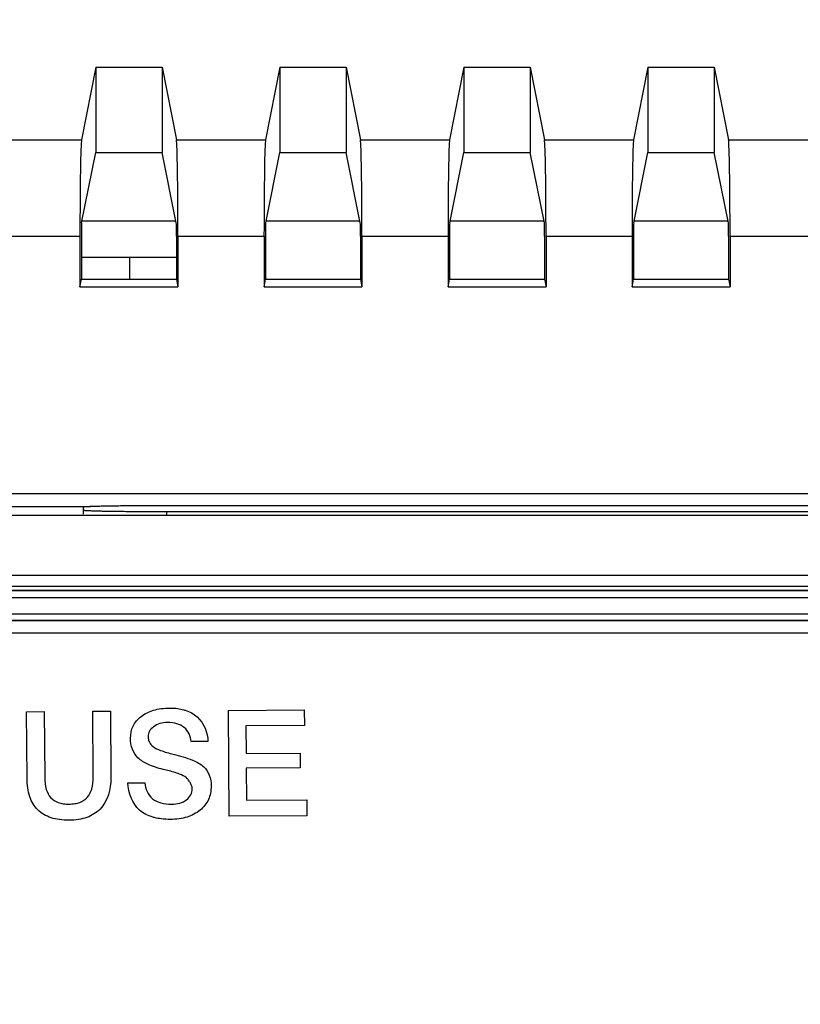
# Paper-space layout '170608_CRESCAD_1' of a CAD drawing. Header units: inches. Extents: x 0 to 17, y 0 to 11.
# Tile 69 of 139: x 9.141 to 9.73, y 7.433 to 8.176. Entities that reach past the tile are written whole.
import ezdxf
from ezdxf.enums import TextEntityAlignment as Align

# ---------------------------------------------------------------- set-up
doc = ezdxf.new("R2010")
doc.units = ezdxf.units.IN
doc.header["$LTSCALE"] = 0.935
doc.header["$MEASUREMENT"] = 0
doc.layers.get('0').update_dxf_attribs({"linetype": 'CONTINUOUS'})
doc.layers.add('DIM', color=7, linetype='CONTINUOUS')
doc.styles.get("Standard").update_dxf_attribs({"font": 'simplex.shx'})
doc.dimstyles.new('DIMSTYLE_1', dxfattribs={"dimtxt": 0.125, "dimasz": 0.18, "dimexe": 0.125, "dimexo": 0.0625, "dimgap": 0.0625, "dimtad": 0, "dimtih": 1, "dimtoh": 1, "dimdec": 3, "dimzin": 4, "dimdsep": 46, "dimtxsty": 'STANDARD', "dimblk": '_FILLED', "dimblk1": '_FILLED', "dimblk2": '_FILLED', "dimcen": 0.09, "dimadec": 0, "dimazin": 0, "dimtp": 0.001, "dimtm": 0.001, "dimtfac": 1, "dimtdec": 3, "dimtofl": 0, "dimtmove": 0, "dimatfit": 3, "dimldrblk": '_FILLED', "dimfxl": 1, "dimtolj": 1, "dimtzin": 4, "dimarcsym": 0})

# ---------------------------------------------------------------- blocks, each defined once
blk = doc.blocks.new('_FILLED')
at = {"color": 0, "linetype": 'BYBLOCK'}
blk.add_solid([(0, 0), (-1, 0.1736), (-1, -0.1736)], dxfattribs=at)
blk = doc.blocks.new('*D1')
at = {"layer": 'DIM', "color": 5, "linetype": 'CONTINUOUS'}
for p, q in [((9.33978, 8.70828), (11.18138, 8.70828)), ((11.05638, 8.70828), (11.05638, 6.89805)), ((11.05638, 5.14028), (11.05638, 6.46055)), ((10.28993, 5.14028), (11.18138, 5.14028))]:
    blk.add_line(p, q, dxfattribs=at)
at = {"layer": 'DIM', "color": 5, "linetype": 'CONTINUOUS', "xscale": 0.18, "yscale": 0.18, "zscale": 0.18}
for p, rotation in [((11.05638, 8.70828), 90), ((11.05638, 5.14028), 270)]:
    blk.add_blockref('_FILLED', p, dxfattribs=dict(at, rotation=rotation))
at = {"layer": 'DIM', "color": 5, "linetype": 'CONTINUOUS'}
for s, p, p2 in [('3.568', (10.61888, 6.71055), (11.24388, 6.71055)), ('[', (10.61888, 6.52305), (10.74388, 6.52305)), (']', (11.36888, 6.52305), (11.49388, 6.52305)), ('90,63', (10.74388, 6.52305), (11.36888, 6.52305))]:
    blk.add_text(s, height=0.125, dxfattribs=at).set_placement(p, p2, align=Align.FIT)

psp = doc.layouts.new('170608_CRESCAD_1')

# ---------------------------------------------------------------- linework, layer by layer
at = {"color": 7, "linetype": 'CONTINUOUS'}
for p, q in [((9.19798, 8.14036), (9.18727, 8.08544)), ((9.19798, 8.14036), (9.24824, 8.14036)), ((9.19798, 8.14036), (9.19798, 8.07588)), ((9.24824, 8.14036), (9.24824, 8.07588)), ((9.24824, 8.14036), (9.25895, 8.08544)), ((9.33698, 8.14036), (9.32627, 8.08544)), ((9.33698, 8.14036), (9.38724, 8.14036)), ((9.33698, 8.14036), (9.33698, 8.07588)), ((9.38724, 8.14036), (9.38724, 8.07588)), ((9.38724, 8.14036), (9.39795, 8.08544)), ((9.47598, 8.14036), (9.46527, 8.08544)), ((9.47598, 8.14036), (9.52624, 8.14036)), ((9.47598, 8.14036), (9.47598, 8.07588)), ((9.52624, 8.14036), (9.52624, 8.07588)), ((9.52624, 8.14036), (9.53695, 8.08544)), ((9.61498, 8.14036), (9.60427, 8.08544)), ((9.61498, 8.14036), (9.66524, 8.14036)), ((9.61498, 8.14036), (9.61498, 8.07588)), ((9.66524, 8.14036), (9.66524, 8.07588)), ((9.66524, 8.14036), (9.67595, 8.08544)), ((9.11995, 8.08544), (9.18727, 8.08544)), ((9.25895, 8.08544), (9.32627, 8.08544)), ((9.39795, 8.08544), (9.46527, 8.08544)), ((9.53695, 8.08544), (9.60427, 8.08544)), ((9.67595, 8.08544), (9.74327, 8.08544)), ((9.18737, 8.0227), (9.19798, 8.07588)), ((9.19798, 8.07588), (9.24824, 8.07588)), ((9.25885, 8.0227), (9.24824, 8.07588)), ((9.32637, 8.0227), (9.33698, 8.07588)), ((9.33698, 8.07588), (9.38724, 8.07588)), ((9.39785, 8.0227), (9.38724, 8.07588)), ((9.46537, 8.0227), (9.47598, 8.07588)), ((9.47598, 8.07588), (9.52624, 8.07588)), ((9.53685, 8.0227), (9.52624, 8.07588)), ((9.60437, 8.0227), (9.61498, 8.07588)), ((9.61498, 8.07588), (9.66524, 8.07588)), ((9.67585, 8.0227), (9.66524, 8.07588)), ((9.18737, 8.02428), (9.25885, 8.02428)), ((9.32637, 8.02428), (9.39785, 8.02428)), ((9.46537, 8.02428), (9.53685, 8.02428)), ((9.60437, 8.02428), (9.67585, 8.02428)), ((9.12111, 8.01273), (9.18611, 8.01273)), ((9.18611, 8.01273), (9.18611, 7.97447)), ((9.18721, 8.01274), (9.18721, 7.98011)), ((9.25901, 8.01274), (9.25901, 7.98011)), ((9.26011, 8.01273), (9.32511, 8.01273)), ((9.26011, 8.01273), (9.26011, 7.97447)), ((9.32511, 8.01273), (9.32511, 7.97447)), ((9.32621, 8.01274), (9.32621, 7.98011)), ((9.39801, 8.01274), (9.39801, 7.98011)), ((9.39911, 8.01273), (9.46411, 8.01273)), ((9.39911, 8.01273), (9.39911, 7.97447)), ((9.46411, 8.01273), (9.46411, 7.97447)), ((9.46521, 8.01274), (9.46521, 7.98011)), ((9.53701, 8.01274), (9.53701, 7.98011)), ((9.53811, 8.01273), (9.60311, 8.01273)), ((9.53811, 8.01273), (9.53811, 7.97447)), ((9.60311, 8.01273), (9.60311, 7.97447)), ((9.60421, 8.01274), (9.60421, 7.98011)), ((9.67601, 8.01274), (9.67601, 7.98011)), ((9.67711, 8.01273), (9.74211, 8.01273)), ((9.67711, 8.01273), (9.67711, 7.97447)), ((9.18721, 7.99672), (9.25901, 7.99672)), ((9.22342, 7.99672), (9.22342, 7.98011)), ((9.18611, 7.97447), (9.18721, 7.98011)), ((9.18721, 7.98011), (9.25901, 7.98011)), ((9.25901, 7.98011), (9.26011, 7.97447)), ((9.32511, 7.97447), (9.32621, 7.98011)), ((9.32621, 7.98011), (9.39801, 7.98011)), ((9.39801, 7.98011), (9.39911, 7.97447)), ((9.46411, 7.97447), (9.46521, 7.98011)), ((9.46521, 7.98011), (9.53701, 7.98011)), ((9.53701, 7.98011), (9.53811, 7.97447)), ((9.60311, 7.97447), (9.60421, 7.98011)), ((9.60421, 7.98011), (9.67601, 7.98011)), ((9.67601, 7.98011), (9.67711, 7.97447)), ((9.18611, 7.97447), (9.26011, 7.97447)), ((9.32511, 7.97447), (9.39911, 7.97447)), ((9.46411, 7.97447), (9.53811, 7.97447)), ((9.60311, 7.97447), (9.67711, 7.97447)), ((6.09154, 7.81848), (10.26868, 7.81848)), ((6.16595, 7.80848), (9.19403, 7.80848)), ((9.18867, 7.80288), (9.18867, 7.80804)), ((10.12567, 7.80914), (9.25167, 7.80914)), ((10.18757, 7.80178), (6.17265, 7.80178)), ((9.25167, 7.80478), (10.12567, 7.80478)), ((9.25167, 7.80178), (9.25167, 7.80478)), ((6.17563, 7.75678), (10.18459, 7.75678)), ((6.1839, 7.74851), (10.17632, 7.74851)), ((10.17761, 7.74528), (8.58866, 7.74528)), ((10.17726, 7.74493), (8.58955, 7.74493)), ((8.58998, 7.73993), (10.18225, 7.73993)), ((8.58998, 7.72763), (10.15497, 7.72763)), ((10.15461, 7.72228), (8.58866, 7.72228)), ((8.58955, 7.72264), (10.15497, 7.72264)), ((10.14461, 7.71303), (6.21561, 7.71303)), ((9.1458, 7.6536), (9.15915, 7.65368)), ((9.14613, 7.60314), (9.1458, 7.6536)), ((9.15915, 7.65368), (9.15947, 7.60399)), ((9.19571, 7.65394), (9.20906, 7.65402)), ((9.19604, 7.60424), (9.19571, 7.65394)), ((9.20906, 7.65402), (9.20939, 7.60357)), ((9.29825, 7.65463), (9.35554, 7.65501)), ((9.2988, 7.57472), (9.29825, 7.65463)), ((9.35554, 7.65501), (9.35563, 7.6433)), ((9.35563, 7.6433), (9.31141, 7.643)), ((9.31141, 7.643), (9.31154, 7.62211)), ((9.28274, 7.63119), (9.2701, 7.63105)), ((9.31154, 7.62211), (9.35234, 7.62239)), ((9.35234, 7.62239), (9.35242, 7.61121)), ((9.25244, 7.60918), (9.24891, 7.61002)), ((9.35242, 7.61121), (9.31163, 7.61093)), ((9.31163, 7.61093), (9.31179, 7.5868)), ((9.22216, 7.59986), (9.23507, 7.59995)), ((9.31179, 7.5868), (9.35747, 7.58711)), ((9.35747, 7.58711), (9.35755, 7.57512)), ((9.35755, 7.57512), (9.2988, 7.57472))]:
    psp.add_line(p, q, dxfattribs=at)
for centre, major_axis, start_param, end_param in [((9.18738, 8.01273), (0, 0.073), 0.089274, 1.570796), ((9.25884, 8.01273), (0, 0.073), -1.570796, -0.089274), ((9.32638, 8.01273), (0, 0.073), 0.089274, 1.570796), ((9.39784, 8.01273), (0, 0.073), -1.570796, -0.089274), ((9.46538, 8.01273), (0, 0.073), 0.089274, 1.570796), ((9.53684, 8.01273), (0, 0.073), -1.570796, -0.089274), ((9.60438, 8.01273), (0, 0.073), 0.089274, 1.570796), ((9.67584, 8.01273), (0, 0.073), -1.570796, -0.089274), ((9.18738, 8.01274), (0, 0.01), 0.087266, 1.570796), ((9.25884, 8.01274), (0, 0.01), -1.570796, -0.087266), ((9.32638, 8.01274), (0, 0.01), 0.087266, 1.570796), ((9.39784, 8.01274), (0, 0.01), -1.570796, -0.087266), ((9.46538, 8.01274), (0, 0.01), 0.087266, 1.570796), ((9.53684, 8.01274), (0, 0.01), -1.570796, -0.087266), ((9.60438, 8.01274), (0, 0.01), 0.087266, 1.570796), ((9.67584, 8.01274), (0, 0.01), -1.570796, -0.087266)]:
    psp.add_ellipse(centre, major_axis=major_axis, ratio=0.017455, start_param=start_param, end_param=end_param, dxfattribs=at)
for points, knots in [([(9.25167, 7.80914), (9.24962, 7.80914), (9.24552, 7.80914), (9.23942, 7.80912), (9.23344, 7.8091), (9.22764, 7.80906), (9.22207, 7.80902), (9.21678, 7.80896), (9.21183, 7.8089), (9.20727, 7.80883), (9.20372, 7.80876), (9.20111, 7.8087), (9.19933, 7.80866), (9.19768, 7.80861), (9.19616, 7.80856), (9.19477, 7.80852), (9.19352, 7.80847), (9.1924, 7.80842), (9.19143, 7.80837), (9.19061, 7.80832), (9.18993, 7.80826), (9.18946, 7.80822), (9.18916, 7.80818), (9.18899, 7.80815), (9.18887, 7.80813), (9.18879, 7.80811), (9.18875, 7.8081), (9.18872, 7.80809), (9.18869, 7.80807), (9.18867, 7.80805), (9.18867, 7.80804)], [0, 0, 0, 0, 0.097867, 0.19493, 0.290094, 0.382418, 0.471054, 0.555169, 0.633949, 0.706615, 0.772487, 0.802667, 0.830914, 0.857164, 0.881354, 0.903421, 0.923309, 0.940976, 0.956384, 0.969495, 0.980273, 0.988697, 0.992023, 0.99476, 0.996908, 0.997763, 0.998474, 0.999043, 0.999477, 1, 1, 1, 1]), ([(9.18867, 7.80588), (9.18867, 7.80587), (9.18869, 7.80585), (9.18872, 7.80584), (9.18875, 7.80582), (9.18879, 7.80581), (9.18887, 7.80579), (9.18899, 7.80577), (9.18916, 7.80574), (9.18946, 7.8057), (9.18993, 7.80566), (9.19061, 7.80561), (9.19143, 7.80556), (9.1924, 7.80551), (9.19352, 7.80546), (9.19477, 7.80541), (9.19616, 7.80536), (9.19768, 7.80531), (9.19933, 7.80527), (9.20111, 7.80522), (9.20372, 7.80516), (9.20727, 7.8051), (9.21183, 7.80503), (9.21678, 7.80496), (9.22207, 7.80491), (9.22764, 7.80486), (9.23344, 7.80483), (9.23942, 7.8048), (9.24552, 7.80478), (9.24962, 7.80478), (9.25167, 7.80478)], [0, 0, 0, 0, 0.000523, 0.000957, 0.001526, 0.002237, 0.003092, 0.00524, 0.007977, 0.011303, 0.019727, 0.030505, 0.043616, 0.059024, 0.076691, 0.096579, 0.118646, 0.142836, 0.169086, 0.197333, 0.227513, 0.293385, 0.366051, 0.444831, 0.528946, 0.617582, 0.709906, 0.80507, 0.902133, 1, 1, 1, 1]), ([(9.24891, 7.61002), (9.24499, 7.61102), (9.23827, 7.61314), (9.2298, 7.61807), (9.22505, 7.62536), (9.22379, 7.63391), (9.22547, 7.64316), (9.2322, 7.65076), (9.24011, 7.6546), (9.24757, 7.65612), (9.25373, 7.65651), (9.25947, 7.65621), (9.263, 7.65549), (9.26447, 7.65508)], [0, 0, 0, 0, 0.135362, 0.235712, 0.321248, 0.41632, 0.519881, 0.625157, 0.742956, 0.808197, 0.87962, 0.949163, 1, 1, 1, 1]), ([(9.26447, 7.65508), (9.26483, 7.65498), (9.26855, 7.65387), (9.27824, 7.64886), (9.28262, 7.63791), (9.28274, 7.63119)], [0, 0, 0, 0, 0.035854, 0.365378, 1, 1, 1, 1]), ([(9.2701, 7.63105), (9.26981, 7.63498), (9.26694, 7.64126), (9.25916, 7.64496), (9.2527, 7.64566), (9.24654, 7.64499), (9.24171, 7.64268), (9.23831, 7.63918), (9.23756, 7.63586), (9.23763, 7.6341), (9.23766, 7.63378)], [0, 0, 0, 0, 0.255895, 0.390317, 0.54492, 0.673996, 0.787568, 0.887225, 0.979603, 1, 1, 1, 1]), ([(9.23766, 7.63378), (9.23776, 7.63267), (9.23843, 7.63017), (9.24161, 7.62654), (9.24809, 7.62383), (9.25333, 7.62233), (9.25659, 7.62152)], [0, 0, 0, 0, 0.13725, 0.315999, 0.580535, 1, 1, 1, 1]), ([(9.25659, 7.62152), (9.26154, 7.62031), (9.26953, 7.61802), (9.27961, 7.61317), (9.28445, 7.60569), (9.28541, 7.59852), (9.2849, 7.59223), (9.28282, 7.58561), (9.2771, 7.5785), (9.26873, 7.57427), (9.26089, 7.57259), (9.25426, 7.57217), (9.24797, 7.57249), (9.244, 7.57323), (9.24236, 7.57366)], [0, 0, 0, 0, 0.15658, 0.257193, 0.33335, 0.419388, 0.474582, 0.526452, 0.630628, 0.744581, 0.807321, 0.876086, 0.948069, 1, 1, 1, 1]), ([(9.27085, 7.59582), (9.27079, 7.59633), (9.27053, 7.59765), (9.26963, 7.59969), (9.26828, 7.60187), (9.2658, 7.60463), (9.2603, 7.60715), (9.25546, 7.60846), (9.25244, 7.60918)], [0, 0, 0, 0, 0.063241, 0.164398, 0.272691, 0.378636, 0.617076, 1, 1, 1, 1]), ([(9.20939, 7.60357), (9.20945, 7.59529), (9.20597, 7.58169), (9.19314, 7.57401), (9.18488, 7.57201), (9.17787, 7.57152), (9.17084, 7.57191), (9.16253, 7.5737), (9.15354, 7.57878), (9.1471, 7.58989), (9.14616, 7.59851), (9.14613, 7.60314)], [0, 0, 0, 0, 0.245466, 0.361475, 0.425539, 0.496589, 0.568952, 0.633604, 0.748048, 0.862628, 1, 1, 1, 1]), ([(9.15947, 7.60399), (9.1595, 7.60096), (9.15998, 7.59553), (9.16344, 7.58836), (9.16874, 7.58512), (9.17363, 7.58403), (9.17785, 7.58379), (9.18207, 7.58408), (9.18699, 7.58525), (9.19226, 7.58858), (9.19565, 7.59579), (9.19606, 7.60123), (9.19604, 7.60424)], [0, 0, 0, 0, 0.145274, 0.259233, 0.367591, 0.429414, 0.499326, 0.569799, 0.632042, 0.741057, 0.85531, 1, 1, 1, 1]), ([(9.24236, 7.57366), (9.24195, 7.57377), (9.2379, 7.5749), (9.22704, 7.5802), (9.22255, 7.59239), (9.22216, 7.59986)], [0, 0, 0, 0, 0.036232, 0.358924, 1, 1, 1, 1]), ([(9.23507, 7.59995), (9.23542, 7.5955), (9.23863, 7.58835), (9.24754, 7.58426), (9.25473, 7.58349), (9.26145, 7.58422), (9.26659, 7.58674), (9.27009, 7.59054), (9.27098, 7.59395), (9.27086, 7.59565), (9.27085, 7.59582)], [0, 0, 0, 0, 0.265186, 0.404277, 0.566341, 0.690845, 0.801438, 0.898967, 0.989832, 1, 1, 1, 1])]:
    psp.add_open_spline(points, degree=3, knots=knots, dxfattribs=at)

# ---------------------------------------------------------------- dimensions: what is measured, and where the dimension line sits
at = {"layer": 'DIM', "color": 5, "linetype": 'CONTINUOUS'}
dim = psp.add_linear_dim(base=(11.05638, 5.14028), p1=(9.27728, 8.70828), p2=(10.22743, 5.14028), angle=270, text='<>\\P[]', dimstyle='DIMSTYLE_1', dxfattribs=at)
dim.commit()
dim.dimension.update_dxf_attribs({"geometry": '*D1', "text_midpoint": (11.05638, 6.6793), "dimtype": 160})

doc.saveas('drawing.dxf')
